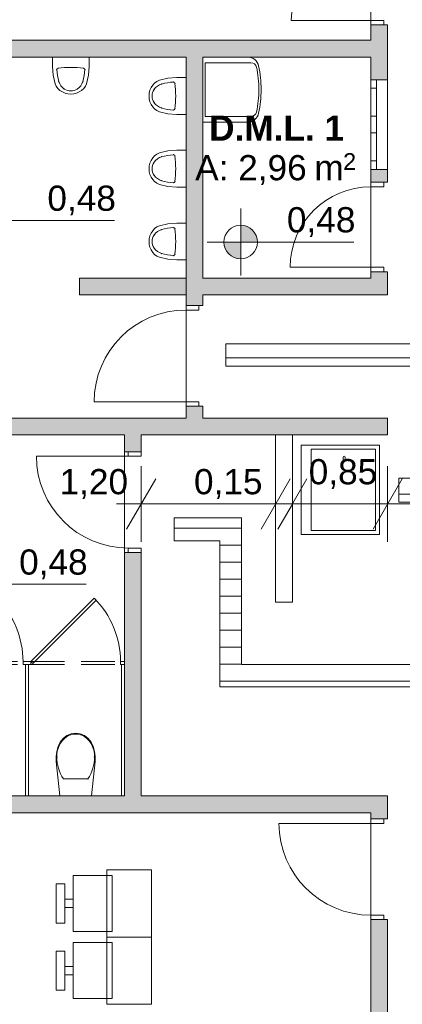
# Model space of a CAD drawing. Header units: millimetres. Extents: x 0 to 723, y 0 to 672.
# Tile 18 of 28: x 536 to 558, y 533 to 592. Entities that reach past the tile are written whole.
import ezdxf
from ezdxf.xclip import XClip

# ---------------------------------------------------------------- set-up
doc = ezdxf.new("R2010")
doc.units = ezdxf.units.MM
doc.header["$MEASUREMENT"] = 0
doc.header["$XCLIPFRAME"] = 0
doc.linetypes.add('Linha Tracejada 2_1', pattern=[3, 2, -1])
doc.linetypes.add('Wipeout_Contour', pattern=[1000, 0, -1000])
for name, color, linetype in [('Cotas - Geral.2D', 7, 'Continuous'), ('Interior - Mobiliário .ARQ', 7, 'Continuous'), ('Laje.ARQ', 7, 'Continuous'), ('Parede.ARQ', 7, 'Continuous'), ('Zonas.ARQ', 7, 'Continuous')]:
    doc.layers.add(name, color=color, linetype=linetype)
doc.styles.add('GENERATED_STYLE_1', font='txt')
doc.styles.add('GENERATED_STYLE_2', font='txt')

# ---------------------------------------------------------------- blocks, each defined once
blk = doc.blocks.new('Desenho_2_2', base_point=(-392.832, 470.64))
at = {"layer": 'Cotas - Geral.2D', "linetype": 'Continuous', "lineweight": 0}
for points in [[(548.766, 578.879), (549.766, 578.879), (549.69, 579.262), (549.473, 579.586), (549.149, 579.803), (548.766, 579.879)], [(548.766, 578.879), (547.766, 578.879), (547.842, 578.496), (548.059, 578.172), (548.383, 577.955), (548.766, 577.879)]]:
    blk.add_hatch(color=7, dxfattribs=at).paths.add_polyline_path(points)
at = {"layer": 'Laje.ARQ', "linetype": 'Continuous', "lineweight": 0}
h = blk.add_hatch(dxfattribs=at)
h.set_pattern_fill('Madeira_2_0002', color=141, style=0, pattern_type=2)
h.set_pattern_definition([(0, (-392.8324, 470.6399), (0, 1.0133333), [])])
h.paths.add_polyline_path([(548.814, 562.459), (544.814, 562.459), (544.814, 561.088), (547.521, 561.088), (547.521, 552.394), (561.511, 552.394), (561.511, 541.528), (558.844, 541.528), (558.844, 540.194), (561.511, 540.194), (561.511, 502.706), (558.844, 502.706), (558.844, 501.372), (561.511, 501.372), (561.511, 464.192), (558.844, 464.192), (558.844, 462.859), (561.511, 462.859), (561.511, 424.952), (558.844, 424.952), (558.844, 423.618), (561.511, 423.618), (561.511, 389.088), (561.511, 387.755), (561.511, 387.011), (558.844, 387.011), (558.844, 385.678), (561.511, 385.678), (561.511, 383.601), (562.831, 383.601), (562.831, 598.101), (561.511, 598.101), (558.844, 598.101), (558.844, 596.768), (561.511, 596.768), (561.511, 572.821), (547.873, 572.821), (547.873, 571.488), (561.511, 571.488), (561.511, 564.811), (558.171, 564.811), (558.171, 563.387), (561.511, 563.387), (561.511, 553.727), (548.814, 553.727)])
at = {"layer": 'Parede.ARQ', "linetype": 'Continuous', "lineweight": 0}
for points in [[(556.511, 591.818), (556.511, 590.894), (557.511, 589.894), (557.511, 591.818)], [(507.244, 589.894), (545.511, 589.894), (545.511, 590.894), (507.244, 590.894)], [(545.511, 589.894), (557.511, 589.894), (556.511, 590.894), (545.511, 590.894)], [(545.511, 575.098), (546.511, 575.098), (546.511, 589.894), (545.511, 589.894)], [(557.511, 589.894), (556.511, 589.894), (556.511, 588.543), (557.511, 588.543)], [(556.511, 583.21), (556.511, 582.441), (557.511, 582.441), (557.511, 583.21)], [(556.511, 576.727), (557.511, 576.727), (557.511, 577.108), (556.511, 577.108)], [(545.511, 575.727), (545.511, 576.727), (539.178, 576.727), (539.178, 575.727)], [(556.511, 575.727), (557.511, 576.727), (546.511, 576.727), (546.511, 575.727)], [(557.511, 576.727), (556.511, 575.727), (557.511, 575.727)], [(545.511, 568.394), (546.511, 568.394), (546.511, 569.098), (545.511, 569.098)], [(507.244, 567.394), (556.511, 567.394), (556.511, 568.394), (507.244, 568.394)], [(556.511, 567.394), (557.511, 567.394), (557.511, 568.394), (556.511, 568.394)], [(542.844, 567.394), (541.844, 567.394), (541.844, 566.387), (542.844, 566.387)], [(542.844, 560.387), (541.844, 560.387), (541.844, 545.894), (542.844, 544.894)], [(507.244, 544.894), (542.844, 544.894), (541.844, 545.894), (506.244, 545.894)], [(542.844, 544.894), (556.511, 544.894), (556.511, 545.894), (542.844, 545.894)], [(556.511, 544.525), (557.511, 544.525), (557.511, 545.894), (556.511, 545.894)], [(556.511, 506.24), (557.511, 506.24), (557.511, 538.525), (556.511, 538.525)]]:
    blk.add_hatch(color=36, dxfattribs=at).paths.add_polyline_path(points)
at = {"layer": 'Cotas - Geral.2D', "color": 7, "linetype": 'Continuous', "lineweight": 0}
for p, q in [((548.766, 576.879), (548.766, 580.879)), ((532.51, 580.161), (541.25, 580.161)), ((546.766, 578.879), (555.507, 578.879)), ((542.844, 561.03), (542.844, 565.53)), ((557.511, 561.03), (557.511, 565.53)), ((543.71, 564.78), (541.978, 561.78)), ((556.645, 561.78), (558.377, 564.78)), ((541.377, 563.28), (542.844, 563.28)), ((557.511, 563.28), (558.978, 563.28)), ((530.829, 558.494), (539.57, 558.494))]:
    blk.add_line(p, q, dxfattribs=at)
blk.add_circle((548.766, 578.879), 1, dxfattribs=at)
at = {"layer": 'Interior - Mobiliário .ARQ', "color": 7, "linetype": 'Continuous', "lineweight": 0}
for p, q in [((539.756, 589.894), (537.556, 589.894)), ((537.556, 589.894), (537.556, 589.341)), ((539.756, 589.341), (539.756, 589.894)), ((546.511, 586.027), (546.511, 589.894)), ((546.511, 589.894), (549.178, 589.894)), ((546.644, 589.561), (549.378, 589.561)), ((546.644, 586.361), (546.644, 589.561)), ((537.556, 589.341), (537.596, 588.82)), ((537.596, 588.82), (537.715, 588.309)), ((539.597, 588.309), (539.716, 588.82)), ((539.716, 588.82), (539.756, 589.341)), ((537.715, 588.309), (537.789, 588.161)), ((539.523, 588.161), (539.597, 588.309)), ((543.53, 588.221), (543.436, 588.078)), ((543.645, 588.345), (543.53, 588.221)), ((543.778, 588.444), (543.645, 588.345)), ((543.926, 588.518), (543.778, 588.444)), ((544.436, 588.637), (543.926, 588.518)), ((544.958, 588.677), (544.436, 588.637)), ((545.511, 588.677), (544.958, 588.677)), ((545.511, 586.477), (545.511, 588.677)), ((537.789, 588.161), (537.889, 588.028)), ((537.889, 588.028), (538.012, 587.913)), ((538.012, 587.913), (538.155, 587.819)), ((538.155, 587.819), (538.314, 587.75)), ((538.314, 587.75), (538.482, 587.708)), ((538.482, 587.708), (538.656, 587.694)), ((538.656, 587.694), (538.83, 587.708)), ((538.83, 587.708), (538.999, 587.75)), ((538.999, 587.75), (539.157, 587.819)), ((539.157, 587.819), (539.3, 587.913)), ((539.3, 587.913), (539.423, 588.028)), ((539.423, 588.028), (539.523, 588.161)), ((543.325, 587.751), (543.311, 587.577)), ((543.367, 587.92), (543.325, 587.751)), ((543.436, 588.078), (543.367, 587.92)), ((543.311, 587.577), (543.325, 587.403)), ((543.325, 587.403), (543.367, 587.235)), ((543.367, 587.235), (543.436, 587.077)), ((543.436, 587.077), (543.53, 586.934)), ((543.53, 586.934), (543.645, 586.81)), ((543.645, 586.81), (543.778, 586.71)), ((543.778, 586.71), (543.926, 586.637)), ((543.926, 586.637), (544.436, 586.517)), ((544.436, 586.517), (544.958, 586.477)), ((544.958, 586.477), (545.511, 586.477)), ((549.178, 586.027), (546.511, 586.027)), ((549.378, 586.361), (546.644, 586.361)), ((543.778, 584.111), (543.645, 584.011)), ((543.926, 584.185), (543.778, 584.111)), ((544.436, 584.304), (543.926, 584.185)), ((544.958, 584.344), (544.436, 584.304)), ((545.511, 584.344), (544.958, 584.344)), ((545.511, 582.144), (545.511, 584.344)), ((543.367, 583.587), (543.325, 583.418)), ((543.436, 583.745), (543.367, 583.587)), ((543.53, 583.888), (543.436, 583.745)), ((543.645, 584.011), (543.53, 583.888)), ((543.325, 583.418), (543.311, 583.244)), ((543.311, 583.244), (543.325, 583.07)), ((543.325, 583.07), (543.367, 582.901)), ((543.367, 582.901), (543.436, 582.743)), ((543.436, 582.743), (543.53, 582.6)), ((543.53, 582.6), (543.645, 582.477)), ((543.645, 582.477), (543.778, 582.377)), ((543.778, 582.377), (543.926, 582.303)), ((543.926, 582.303), (544.436, 582.184)), ((544.436, 582.184), (544.958, 582.144)), ((544.958, 582.144), (545.511, 582.144)), ((544.436, 579.971), (543.926, 579.851)), ((544.958, 580.011), (544.436, 579.971)), ((545.511, 580.011), (544.958, 580.011)), ((545.511, 577.811), (545.511, 580.011)), ((543.436, 579.412), (543.367, 579.253)), ((543.53, 579.554), (543.436, 579.412)), ((543.645, 579.678), (543.53, 579.554)), ((543.778, 579.778), (543.645, 579.678)), ((543.926, 579.851), (543.778, 579.778)), ((543.325, 579.085), (543.311, 578.911)), ((543.311, 578.911), (543.325, 578.737)), ((543.367, 579.253), (543.325, 579.085)), ((543.325, 578.737), (543.367, 578.568)), ((543.367, 578.568), (543.436, 578.41)), ((543.436, 578.41), (543.53, 578.267)), ((543.53, 578.267), (543.645, 578.144)), ((543.645, 578.144), (543.778, 578.044)), ((543.778, 578.044), (543.926, 577.97)), ((543.926, 577.97), (544.436, 577.851)), ((544.436, 577.851), (544.958, 577.811)), ((544.958, 577.811), (545.511, 577.811)), ((557.033, 566.789), (552.367, 566.789)), ((552.367, 566.789), (552.367, 561.456)), ((552.367, 566.789), (552.367, 561.456)), ((557.033, 566.789), (552.367, 566.789)), ((552.959, 566.535), (552.959, 561.71)), ((556.779, 566.535), (552.959, 566.535)), ((556.779, 561.71), (556.779, 566.535)), ((557.033, 561.456), (557.033, 566.789)), ((557.033, 561.456), (557.033, 566.789)), ((554.869, 566.073), (554.869, 565.844)), ((554.977, 565.844), (554.977, 566.073)), ((554.869, 565.844), (554.977, 565.844)), ((552.367, 561.456), (557.033, 561.456)), ((552.367, 561.456), (557.033, 561.456)), ((552.959, 561.71), (556.779, 561.71)), ((536.278, 553.894), (540.049, 557.665)), ((540.167, 557.547), (536.396, 553.776)), ((540.049, 557.665), (540.167, 557.547)), ((535.811, 553.727), (535.811, 553.894)), ((535.811, 553.894), (536.044, 553.894)), ((536.044, 553.727), (535.811, 553.727)), ((535.961, 553.727), (536.128, 553.727)), ((535.961, 545.894), (535.961, 553.727)), ((536.044, 553.894), (536.278, 553.894)), ((536.278, 553.727), (536.044, 553.727)), ((536.128, 553.727), (536.128, 545.894)), ((536.278, 553.894), (536.278, 553.727)), ((536.396, 553.776), (536.278, 553.894)), ((541.611, 553.894), (541.844, 553.894)), ((541.611, 553.727), (541.611, 553.894)), ((541.844, 553.727), (541.611, 553.727)), ((541.678, 553.727), (541.844, 553.727)), ((541.678, 545.894), (541.678, 553.727)), ((541.844, 553.894), (541.844, 553.727)), ((541.844, 553.727), (541.844, 545.894)), ((538.195, 549.32), (538.415, 549.486)), ((538.415, 549.486), (538.671, 549.591)), ((538.671, 549.591), (538.944, 549.627)), ((538.944, 549.627), (539.218, 549.591)), ((538.944, 549.577), (538.944, 549.577)), ((539.218, 549.591), (539.473, 549.486)), ((539.473, 549.486), (539.694, 549.32)), ((537.898, 548.829), (538.024, 549.103)), ((538.024, 549.103), (538.195, 549.32)), ((539.485, 549.421), (539.485, 549.421)), ((539.694, 549.32), (539.864, 549.103)), ((539.864, 549.103), (539.991, 548.829)), ((537.778, 548.24), (537.815, 548.539)), ((537.815, 548.539), (537.898, 548.829)), ((539.991, 548.829), (540.074, 548.539)), ((540.074, 548.539), (540.11, 548.24)), ((537.789, 547.938), (537.778, 548.24)), ((538.005, 545.894), (537.789, 547.938)), ((540.1, 547.938), (539.884, 545.894)), ((540.11, 548.24), (540.1, 547.938)), ((538.944, 546.903), (538.218, 546.903)), ((539.671, 546.903), (538.944, 546.903)), ((536.128, 545.894), (535.961, 545.894)), ((539.884, 545.894), (538.005, 545.894)), ((541.844, 545.894), (541.678, 545.894)), ((543.459, 541.489), (540.792, 541.489)), ((540.792, 541.489), (540.792, 537.489)), ((543.459, 537.489), (543.459, 541.489)), ((541.125, 541.156), (538.792, 541.156)), ((538.792, 541.156), (538.792, 537.822)), ((541.125, 537.822), (541.125, 541.156)), ((538.292, 540.656), (537.792, 540.656)), ((537.792, 540.656), (537.792, 538.322)), ((538.292, 538.322), (538.292, 540.656)), ((538.792, 539.739), (538.292, 539.739)), ((538.292, 539.739), (538.292, 539.239)), ((538.792, 539.239), (538.792, 539.739)), ((538.292, 539.239), (538.792, 539.239)), ((537.792, 538.322), (538.292, 538.322)), ((538.792, 537.822), (541.125, 537.822)), ((541.125, 537.156), (538.792, 537.156)), ((538.792, 537.156), (538.792, 533.822)), ((543.459, 537.489), (540.792, 537.489)), ((540.792, 537.489), (540.792, 533.489)), ((540.792, 537.489), (543.459, 537.489)), ((541.125, 533.822), (541.125, 537.156)), ((543.459, 533.489), (543.459, 537.489)), ((538.292, 536.656), (537.792, 536.656)), ((537.792, 536.656), (537.792, 534.322)), ((538.292, 534.322), (538.292, 536.656)), ((538.792, 535.739), (538.292, 535.739)), ((538.292, 535.739), (538.292, 535.239)), ((538.792, 535.239), (538.792, 535.739)), ((538.292, 535.239), (538.792, 535.239)), ((537.792, 534.322), (538.292, 534.322)), ((538.792, 533.822), (541.125, 533.822)), ((540.792, 533.489), (543.459, 533.489))]:
    blk.add_line(p, q, dxfattribs=at)
at = {"layer": 'Interior - Mobiliário .ARQ', "color": 7, "linetype": 'Linha Tracejada 2_1', "lineweight": 0}
for p, q in [((530.478, 553.894), (535.811, 553.894)), ((530.478, 553.727), (535.811, 553.727)), ((536.278, 553.894), (541.611, 553.894)), ((536.278, 553.727), (541.611, 553.727))]:
    blk.add_line(p, q, dxfattribs=at)
at = {"layer": 'Interior - Mobiliário .ARQ', "color": 7, "linetype": 'Continuous', "lineweight": 0}
for centre, radius, start, end in [((549.178, 589.227), 0.667, 12.01801, 90), ((549.378, 589.227), 0.333, 12.01801, 90), ((543.228, 587.961), 6.75, 0, 12.01801), ((543.428, 587.961), 6.417, 0, 12.01801), ((543.428, 587.961), 6.417, 347.98199, 0), ((543.228, 587.961), 6.75, 347.98199, 0), ((549.178, 586.694), 0.667, 270, 347.98199), ((549.378, 586.694), 0.333, 270, 347.98199), ((554.923, 566.073), 0.0539, 0, 180), ((530.478, 553.894), 5.333, 0, 45), ((536.278, 553.894), 5.333, 0, 45)]:
    blk.add_arc(centre, radius, start, end, dxfattribs=at)
for centre, major_axis, ratio, start_param, end_param in [((537.911, 589.148), (0.0889, 0), 0.93164, 1.753661, 3.055796), ((541.589, 589.337), (3.772, 0), 0.93164, 3.193476, 3.39964), ((538.656, 584.274), (5.373, 0), 0.93164, 1.428537, 1.713056), ((535.723, 589.337), (3.772, 0), 0.93164, 6.025138, 6.231302), ((539.402, 589.148), (0.0889, 0), 0.93164, 0.085797, 1.387931), ((538.853, 588.686), (0.949, 0), 0.93164, 3.42286, 4.04878), ((538.459, 588.686), (0.949, 0), 0.93164, 5.375998, 6.001918), ((544.303, 587.38), (0, 0.949), 0.93164, 0.281267, 0.907188), ((544.954, 584.644), (0, 3.772), 0.93164, 0.051883, 0.258047), ((544.765, 588.323), (0, 0.0889), 0.93164, 4.895254, 6.197388), ((539.891, 587.577), (0, 5.373), 0.93164, 4.570129, 4.854649), ((538.656, 588.544), (0.71, 0), 0.93164, 4.135515, 5.289263), ((544.161, 587.577), (0, 0.71), 0.93164, 0.993922, 2.14767), ((544.303, 587.775), (0, 0.949), 0.93164, 2.234405, 2.860325), ((544.954, 590.51), (0, 3.772), 0.93164, 2.883545, 3.089709), ((544.765, 586.832), (0, 0.0889), 0.93164, 3.22739, 4.529524), ((544.954, 580.311), (0, 3.772), 0.93164, 0.051883, 0.258047), ((544.765, 583.99), (0, 0.0889), 0.93164, 4.895254, 6.197388), ((544.161, 583.244), (0, 0.71), 0.93164, 0.993922, 2.14767), ((544.303, 583.047), (0, 0.949), 0.93164, 0.281267, 0.907188), ((539.891, 583.244), (0, 5.373), 0.93164, 4.570129, 4.854649), ((544.303, 583.441), (0, 0.949), 0.93164, 2.234405, 2.860325), ((544.954, 586.177), (0, 3.772), 0.93164, 2.883545, 3.089709), ((544.765, 582.498), (0, 0.0889), 0.93164, 3.22739, 4.529524), ((544.303, 578.713), (0, 0.949), 0.93164, 0.281267, 0.907188), ((544.954, 575.978), (0, 3.772), 0.93164, 0.051883, 0.258047), ((544.765, 579.656), (0, 0.0889), 0.93164, 4.895254, 6.197388), ((539.891, 578.911), (0, 5.373), 0.93164, 4.570129, 4.854649), ((544.161, 578.911), (0, 0.71), 0.93164, 0.993922, 2.14767), ((544.303, 579.108), (0, 0.949), 0.93164, 2.234405, 2.860325), ((544.954, 581.844), (0, 3.772), 0.93164, 2.883545, 3.089709), ((544.765, 578.165), (0, 0.0889), 0.93164, 3.22739, 4.529524), ((538.95, 548.768), (0.923, 0), 0.875546, 1.576657, 2.203301), ((538.939, 548.768), (0.923, 0), 0.875546, 0.938292, 1.564935), ((539.541, 548.299), (1.713, 0), 0.875546, 2.296735, 3.197324), ((538.348, 548.299), (1.713, 0), 0.875546, 6.227454, 7.128043), ((540.665, 548.157), (2.835, 0), 0.875546, 3.117977, 3.670997), ((537.224, 548.157), (2.835, 0), 0.875546, 5.753781, 6.306801)]:
    blk.add_ellipse(centre, major_axis=major_axis, ratio=ratio, start_param=start_param, end_param=end_param, dxfattribs=at)
for p in [(537.822, 589.155), (537.894, 589.229), (539.418, 589.229), (539.49, 589.155), (537.942, 588.441), (539.371, 588.441), (544.057, 588.292), (544.772, 588.412), (544.846, 588.339), (538.269, 587.989), (539.043, 587.989), (543.606, 587.965), (543.606, 587.19), (544.057, 586.863), (544.772, 586.743), (544.846, 586.816), (544.772, 584.078), (543.606, 583.631), (544.057, 583.958), (544.846, 584.006), (543.606, 582.857), (544.057, 582.53), (544.772, 582.41), (544.846, 582.482), (544.057, 579.625), (544.772, 579.745), (544.846, 579.673), (543.606, 579.298), (543.606, 578.523), (544.057, 578.196), (544.772, 578.076), (544.846, 578.149), (538.404, 549.421), (537.831, 548.216), (540.058, 548.216), (539.671, 546.903)]:
    blk.add_point(p, dxfattribs=at)
at = {"layer": 'Laje.ARQ', "color": 83, "linetype": 'Continuous', "lineweight": 0, "flags": 128}
for points in [[(507.244, 590.894), (556.511, 590.894), (556.511, 626.227), (507.244, 626.227)], [(507.244, 568.394), (545.511, 568.394), (545.511, 589.894), (507.244, 589.894)], [(546.511, 576.727), (556.511, 576.727), (556.511, 589.894), (546.511, 589.894)], [(507.244, 545.894), (541.844, 545.894), (541.844, 567.394), (507.244, 567.394)], [(507.244, 507.59), (556.511, 507.59), (556.511, 544.894), (507.244, 544.894)]]:
    blk.add_lwpolyline(points, close=True, dxfattribs=at)
at = {"layer": 'Laje.ARQ', "color": 141, "linetype": 'Continuous', "lineweight": 0, "flags": 128}
for points in [[(561.511, 572.821), (547.873, 572.821), (547.873, 571.488), (561.511, 571.488)], [(561.511, 564.811), (558.171, 564.811), (558.171, 563.387), (561.511, 563.387)], [(561.511, 553.727), (548.814, 553.727), (548.814, 562.459), (544.814, 562.459), (544.814, 561.088), (547.521, 561.088), (547.521, 552.394), (561.511, 552.394)]]:
    blk.add_lwpolyline(points, dxfattribs=at)
at = {"layer": 'Parede.ARQ', "color": 7, "linetype": 'Continuous', "lineweight": 0}
for p, q in [((556.511, 592.084), (551.778, 592.084)), ((557.278, 592.084), (556.511, 592.084)), ((556.511, 592.084), (556.511, 591.818)), ((556.511, 591.818), (557.278, 591.818)), ((556.511, 591.818), (557.278, 591.818)), ((556.511, 591.818), (557.278, 591.818)), ((556.511, 591.818), (556.511, 591.571)), ((556.511, 591.818), (556.511, 591.571)), ((557.278, 591.818), (557.278, 592.084)), ((557.278, 591.818), (557.511, 591.818)), ((557.278, 591.818), (557.511, 591.818)), ((557.511, 591.818), (557.511, 591.571)), ((557.511, 591.818), (557.511, 591.571)), ((556.511, 583.21), (556.511, 588.543)), ((556.511, 588.043), (556.511, 588.543)), ((556.511, 588.543), (556.844, 588.543)), ((556.511, 588.543), (556.844, 588.543)), ((556.844, 588.543), (556.844, 588.043)), ((556.844, 588.543), (557.511, 588.543)), ((557.511, 583.21), (557.511, 588.543)), ((556.844, 588.043), (556.511, 588.043)), ((556.511, 586.377), (556.511, 588.043)), ((556.844, 588.043), (556.844, 586.377)), ((556.511, 585.877), (556.511, 586.377)), ((556.511, 586.377), (556.844, 586.377)), ((556.511, 585.377), (556.511, 585.877)), ((556.844, 586.377), (556.844, 585.877)), ((556.844, 585.877), (556.844, 585.377)), ((556.844, 585.377), (556.511, 585.377)), ((556.511, 583.71), (556.511, 585.377)), ((556.844, 585.377), (556.844, 583.71)), ((556.511, 583.21), (556.511, 583.71)), ((556.511, 583.71), (556.844, 583.71)), ((556.844, 583.71), (556.844, 583.21)), ((556.511, 583.21), (556.844, 583.21)), ((556.511, 583.21), (556.844, 583.21)), ((556.844, 583.21), (557.511, 583.21)), ((556.511, 582.441), (556.511, 582.688)), ((556.511, 582.441), (556.511, 582.688)), ((556.511, 582.175), (556.511, 582.441)), ((556.511, 582.441), (557.278, 582.441)), ((556.511, 582.441), (557.278, 582.441)), ((556.511, 582.441), (557.278, 582.441)), ((557.278, 582.441), (557.278, 582.175)), ((557.278, 582.441), (557.511, 582.441)), ((557.278, 582.441), (557.511, 582.441)), ((557.511, 582.441), (557.511, 582.688)), ((557.511, 582.441), (557.511, 582.688)), ((557.278, 582.175), (556.511, 582.175)), ((556.511, 577.375), (551.711, 577.375)), ((556.511, 577.108), (556.511, 577.375)), ((556.511, 577.375), (557.278, 577.375)), ((557.278, 577.108), (556.511, 577.108)), ((556.511, 577.108), (557.278, 577.108)), ((556.511, 577.108), (557.278, 577.108)), ((556.511, 577.108), (556.511, 576.861)), ((556.511, 577.108), (556.511, 576.861)), ((557.278, 577.375), (557.278, 577.108)), ((557.278, 577.108), (557.511, 577.108)), ((557.278, 577.108), (557.511, 577.108)), ((557.511, 577.108), (557.511, 576.861)), ((557.511, 577.108), (557.511, 576.861)), ((545.511, 575.098), (545.511, 575.345)), ((545.511, 575.098), (545.511, 575.345)), ((546.511, 575.098), (546.511, 575.345)), ((546.511, 575.098), (546.511, 575.345)), ((557.511, 575.727), (556.511, 575.727)), ((545.511, 574.832), (545.511, 575.098)), ((545.511, 575.098), (546.278, 575.098)), ((545.511, 575.098), (546.278, 575.098)), ((545.511, 575.098), (546.278, 575.098)), ((546.278, 574.832), (545.511, 574.832)), ((546.278, 575.098), (546.278, 574.832)), ((546.278, 575.098), (546.511, 575.098)), ((546.278, 575.098), (546.511, 575.098)), ((545.511, 569.365), (540.044, 569.365)), ((545.511, 569.098), (545.511, 569.365)), ((545.511, 569.365), (546.278, 569.365)), ((546.278, 569.098), (545.511, 569.098)), ((545.511, 569.098), (546.278, 569.098)), ((545.511, 569.098), (546.278, 569.098)), ((545.511, 569.098), (545.511, 568.852)), ((545.511, 569.098), (545.511, 568.852)), ((546.278, 569.365), (546.278, 569.098)), ((546.278, 569.098), (546.511, 569.098)), ((546.278, 569.098), (546.511, 569.098)), ((546.511, 569.098), (546.511, 568.852)), ((546.511, 569.098), (546.511, 568.852)), ((557.511, 568.394), (556.511, 568.394)), ((556.511, 567.394), (557.511, 567.394)), ((541.844, 566.387), (541.844, 566.634)), ((541.844, 566.387), (541.844, 566.634)), ((542.844, 566.387), (542.844, 566.634)), ((542.844, 566.387), (542.844, 566.634)), ((542.078, 566.121), (536.611, 566.121)), ((542.078, 566.387), (541.844, 566.387)), ((542.078, 566.387), (541.844, 566.387)), ((542.078, 566.387), (542.078, 566.121)), ((542.844, 566.387), (542.078, 566.387)), ((542.844, 566.387), (542.078, 566.387)), ((542.844, 566.387), (542.078, 566.387)), ((542.078, 566.121), (542.844, 566.121)), ((542.844, 566.121), (542.844, 566.387)), ((542.844, 560.654), (542.078, 560.654)), ((542.078, 560.654), (542.078, 560.387)), ((542.844, 560.387), (542.844, 560.654)), ((542.078, 560.387), (541.844, 560.387)), ((542.078, 560.387), (541.844, 560.387)), ((541.844, 560.387), (541.844, 560.141)), ((541.844, 560.387), (541.844, 560.141)), ((542.078, 560.387), (542.844, 560.387)), ((542.844, 560.387), (542.078, 560.387)), ((542.844, 560.387), (542.078, 560.387)), ((542.844, 560.387), (542.844, 560.141)), ((542.844, 560.387), (542.844, 560.141)), ((556.511, 545.894), (557.511, 545.894)), ((556.511, 544.258), (551.044, 544.258)), ((556.511, 544.525), (556.511, 544.772)), ((556.511, 544.525), (556.511, 544.772)), ((556.511, 544.525), (556.511, 544.258)), ((557.278, 544.525), (556.511, 544.525)), ((556.511, 544.525), (557.278, 544.525)), ((556.511, 544.525), (557.278, 544.525)), ((556.511, 544.258), (557.278, 544.258)), ((557.278, 544.258), (557.278, 544.525)), ((557.278, 544.525), (557.511, 544.525)), ((557.278, 544.525), (557.511, 544.525)), ((557.511, 544.525), (557.511, 544.772)), ((557.511, 544.525), (557.511, 544.772)), ((557.278, 538.792), (556.511, 538.792)), ((556.511, 538.792), (556.511, 538.525)), ((556.511, 538.525), (557.278, 538.525)), ((556.511, 538.525), (557.278, 538.525)), ((556.511, 538.525), (557.278, 538.525)), ((556.511, 538.525), (556.511, 538.278)), ((556.511, 538.525), (556.511, 538.278)), ((557.278, 538.525), (557.278, 538.792)), ((557.278, 538.525), (557.511, 538.525)), ((557.278, 538.525), (557.511, 538.525)), ((557.511, 538.525), (557.511, 538.278)), ((557.511, 538.525), (557.511, 538.278))]:
    blk.add_line(p, q, dxfattribs=at)
at = {"layer": 'Parede.ARQ', "color": 7, "linetype": 'Continuous', "lineweight": 0, "flags": 128}
for points in [[(556.511, 591.818), (556.511, 590.894)], [(557.511, 589.894), (557.511, 591.818)], [(545.511, 590.894), (507.244, 590.894)], [(556.511, 590.894), (545.511, 590.894)], [(507.244, 589.894), (545.511, 589.894)], [(545.511, 589.894), (545.511, 576.727)], [(546.511, 589.894), (556.511, 589.894)], [(546.511, 576.727), (546.511, 589.894)], [(556.511, 589.894), (556.511, 588.543)], [(557.511, 588.543), (557.511, 589.894)], [(556.511, 583.21), (556.511, 582.441)], [(557.511, 582.441), (557.511, 583.21)], [(556.511, 577.108), (556.511, 576.727)], [(557.511, 576.727), (557.511, 577.108)], [(545.511, 576.727), (539.178, 576.727)], [(539.178, 576.727), (539.178, 575.727)], [(556.511, 576.727), (546.511, 576.727)], [(557.511, 575.727), (557.511, 576.727)], [(539.178, 575.727), (545.511, 575.727)], [(545.511, 575.727), (545.511, 575.098)], [(546.511, 575.727), (556.511, 575.727)], [(546.511, 575.098), (546.511, 575.727)], [(545.511, 569.098), (545.511, 568.394)], [(546.511, 568.394), (546.511, 569.098)], [(545.511, 568.394), (507.244, 568.394)], [(556.511, 568.394), (546.511, 568.394)], [(557.511, 567.394), (557.511, 568.394)], [(507.244, 567.394), (541.844, 567.394)], [(541.844, 567.394), (541.844, 566.387)], [(542.844, 566.387), (542.844, 567.394)], [(542.844, 567.394), (556.511, 567.394)], [(541.844, 560.387), (541.844, 545.894)], [(542.844, 545.894), (542.844, 560.387)], [(541.844, 545.894), (507.244, 545.894)], [(556.511, 545.894), (542.844, 545.894)], [(557.511, 544.525), (557.511, 545.894)], [(507.244, 544.894), (542.844, 544.894)], [(542.844, 544.894), (556.511, 544.894)], [(556.511, 544.894), (556.511, 544.525)], [(556.511, 538.525), (556.511, 507.59)], [(557.511, 506.24), (557.511, 538.525)]]:
    blk.add_lwpolyline(points, dxfattribs=at)
at = {"layer": 'Parede.ARQ', "color": 7, "linetype": 'Continuous', "lineweight": 0}
for centre, radius, start, end in [((556.511, 592.084), 4.733, 90, 180), ((556.511, 577.375), 4.8, 90, 180), ((545.511, 569.365), 5.467, 90, 180), ((542.078, 566.121), 5.467, 180, 270), ((556.511, 544.258), 5.467, 180, 270)]:
    blk.add_arc(centre, radius, start, end, dxfattribs=at)
at = {"layer": 'Zonas.ARQ', "color": 7, "linetype": 'Continuous', "lineweight": 0}
for p, q in [((556.511, 591.818), (556.511, 591.571)), ((556.511, 591.818), (557.278, 591.818)), ((557.278, 591.818), (557.511, 591.818)), ((557.511, 591.818), (557.511, 591.571)), ((556.511, 588.543), (556.844, 588.543)), ((556.844, 588.543), (557.511, 588.543)), ((556.511, 583.21), (556.844, 583.21)), ((556.844, 583.21), (557.511, 583.21)), ((556.511, 582.441), (556.511, 582.688)), ((556.511, 582.441), (557.278, 582.441)), ((557.278, 582.441), (557.511, 582.441)), ((557.511, 582.441), (557.511, 582.688)), ((556.511, 577.108), (556.511, 576.861)), ((556.511, 577.108), (557.278, 577.108)), ((557.278, 577.108), (557.511, 577.108)), ((557.511, 577.108), (557.511, 576.861)), ((545.511, 575.098), (545.511, 575.345)), ((546.511, 575.098), (546.511, 575.345)), ((557.511, 575.727), (556.511, 575.727)), ((545.511, 575.098), (546.278, 575.098)), ((546.278, 575.098), (546.511, 575.098)), ((545.511, 569.098), (545.511, 568.852)), ((545.511, 569.098), (546.278, 569.098)), ((546.278, 569.098), (546.511, 569.098)), ((546.511, 569.098), (546.511, 568.852)), ((557.511, 568.394), (556.511, 568.394)), ((556.511, 567.394), (557.511, 567.394)), ((541.844, 566.387), (541.844, 566.634)), ((542.844, 566.387), (542.844, 566.634)), ((542.078, 566.387), (541.844, 566.387)), ((542.844, 566.387), (542.078, 566.387)), ((541.844, 560.387), (541.844, 560.141)), ((542.078, 560.387), (541.844, 560.387)), ((542.844, 560.387), (542.078, 560.387)), ((542.844, 560.387), (542.844, 560.141)), ((556.511, 545.894), (557.511, 545.894)), ((556.511, 544.525), (556.511, 544.772)), ((556.511, 544.525), (557.278, 544.525)), ((557.278, 544.525), (557.511, 544.525)), ((557.511, 544.525), (557.511, 544.772)), ((556.511, 538.525), (556.511, 538.278)), ((556.511, 538.525), (557.278, 538.525)), ((557.278, 538.525), (557.511, 538.525)), ((557.511, 538.525), (557.511, 538.278))]:
    blk.add_line(p, q, dxfattribs=at)
at = {"layer": 'Cotas - Geral.2D', "color": 7, "linetype": 'Continuous', "lineweight": 0, "char_height": 1.5, "width": 3.99087, "attachment_point": 7, "style": 'GENERATED_STYLE_1'}
for s, insert in [('\\A1;{\\pql;\\fArial|b0|i0|c0|p38;0,48}', (537.26, 580.461)), ('\\A1;{\\pql;\\fArial|b0|i0|c0|p38;0,48}', (551.516, 579.179)), ('\\A1;{\\pql;\\fArial|b0|i0|c0|p38;0,85}', (552.813, 564.173)), ('\\A1;{\\pql;\\fArial|b0|i0|c0|p38;1,20}', (537.986, 563.58)), ('\\A1;{\\pql;\\fArial|b0|i0|c0|p38;0,15}', (545.986, 563.58)), ('\\A1;{\\pql;\\fArial|b0|i0|c0|p38;0,48}', (535.579, 558.794))]:
    blk.add_mtext(s, dxfattribs=dict(at, insert=insert))
at = {"layer": 'Zonas.ARQ', "color": 7, "linetype": 'Continuous', "lineweight": 0, "attachment_point": 1}
for s, insert, char_height, style in [('\\A1;{\\pql;\\fArial|b1|i0|c0|p38;D.M.L. 1}', (546.887, 586.416), 1.5, 'GENERATED_STYLE_2'), ('\\A1;{\\pql;\\fArial|b0|i0|c0|p38;2}', (554.859, 584.173), 1, 'GENERATED_STYLE_1'), ('\\A1;{\\pql;\\fArial|b0|i0|c0|p38;A: 2,96}', (546.055, 584.059), 1.5, 'GENERATED_STYLE_1'), ('\\A1;{\\pql;\\fArial|b0|i0|c0|p38; m}', (552.569, 584.059), 1.5, 'GENERATED_STYLE_1')]:
    blk.add_mtext(s, dxfattribs=dict(at, insert=insert, char_height=char_height, style=style))
at = {"color": 254, "linetype": 'Wipeout_Contour', "lineweight": 0, "ltscale": 3150.355529}
blk.add_wipeout([(551.844, 557.427), (551.844, 567.394), (550.844, 567.394), (550.844, 557.427)], dxfattribs=at).dxf.layer = 'Parede.ARQ'
at = {"layer": 'Cotas - Geral.2D', "color": 7, "linetype": 'Continuous', "lineweight": 0}
for p, q in [((550.844, 561.03), (550.844, 565.53)), ((551.844, 561.03), (551.844, 565.53)), ((551.71, 564.78), (549.978, 561.78)), ((552.71, 564.78), (550.978, 561.78)), ((542.844, 563.28), (550.844, 563.28)), ((550.844, 563.28), (551.844, 563.28)), ((551.844, 563.28), (557.511, 563.28))]:
    blk.add_line(p, q, dxfattribs=at)
at = {"layer": 'Parede.ARQ', "color": 8, "linetype": 'Continuous', "lineweight": 0, "flags": 128}
for points in [[(551.844, 567.394), (550.844, 567.394)], [(550.844, 567.394), (550.844, 557.427)], [(551.844, 557.427), (551.844, 567.394)], [(550.844, 557.427), (551.844, 557.427)]]:
    blk.add_lwpolyline(points, dxfattribs=at)

msp = doc.modelspace()

# ---------------------------------------------------------------- block references
at = {"color": 7, "linetype": 'Continuous', "lineweight": 0}
ref = msp.add_blockref('Desenho_2_2', (-392.832, 470.64), dxfattribs=at)
XClip(ref).set_block_clipping_path([(481.2565355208, 323.9834960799), (703.3929709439, 655.0257970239)])

doc.saveas('drawing.dxf')
